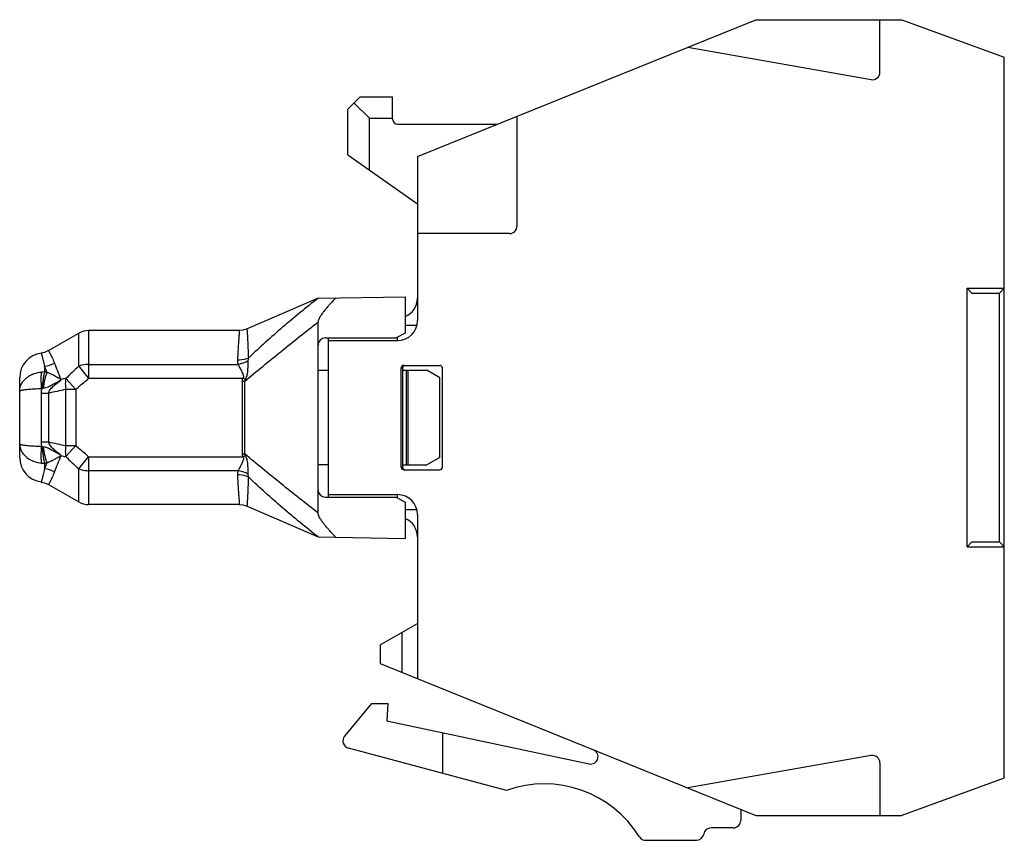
# Model space of a CAD drawing. Header units: millimetres. Extents: x 233.4 to 273, y 196.7 to 229.7.
import ezdxf

# ---------------------------------------------------------------- set-up
doc = ezdxf.new("R2010")
doc.units = ezdxf.units.MM
doc.header["$LTSCALE"] = 30.734
doc.layers.get('0').update_dxf_attribs({"linetype": 'CONTINUOUS'})

msp = doc.modelspace()

# ---------------------------------------------------------------- linework, layer by layer
at = {"color": 7, "linetype": 'Continuous'}
for p, q in [((249.358, 224.239), (262.971, 229.739)), ((262.971, 229.739), (268.837, 229.739)), ((267.958, 227.627), (267.958, 229.739)), ((268.837, 229.739), (272.958, 228.239)), ((260.231, 228.632), (267.606, 227.332)), ((272.958, 199.239), (272.958, 228.239)), ((247.058, 226.639), (246.558, 226.139)), ((247.058, 226.639), (248.358, 226.639)), ((248.358, 225.739), (248.358, 226.639)), ((246.558, 224.3), (246.558, 226.139)), ((246.808, 226.389), (247.424, 225.773)), ((247.424, 225.773), (248.358, 225.773)), ((247.424, 223.693), (247.424, 225.773)), ((253.358, 225.855), (253.358, 221.439)), ((248.558, 225.539), (252.576, 225.539)), ((246.558, 224.3), (249.358, 222.339)), ((249.358, 224.239), (249.358, 217.639)), ((253.058, 221.139), (249.358, 221.139)), ((245.358, 218.539), (248.858, 218.6)), ((248.858, 218.6), (248.858, 217.139)), ((271.458, 218.939), (272.958, 218.939)), ((271.658, 218.739), (271.458, 218.939)), ((271.458, 208.539), (271.458, 218.939)), ((271.658, 218.739), (272.758, 218.739)), ((272.758, 218.739), (272.958, 218.939)), ((272.758, 208.739), (272.758, 218.739)), ((245.358, 218.539), (242.51, 217.305)), ((245.358, 218.539), (245.356, 218.538)), ((245.358, 209.895), (245.358, 217.584)), ((249.333, 217.439), (248.858, 217.439)), ((234.515, 216.43), (235.731, 217.132)), ((235.731, 215.801), (235.731, 217.132)), ((236.131, 217.239), (236.131, 215.313)), ((242.192, 217.239), (236.131, 217.239)), ((248.858, 217.139), (248.498, 216.939)), ((245.658, 216.939), (248.498, 216.939)), ((245.758, 216.939), (245.758, 210.539)), ((245.758, 216.839), (248.558, 216.839)), ((248.558, 216.839), (248.558, 216.972)), ((236.131, 215.876), (242.137, 215.876)), ((248.803, 215.839), (250.258, 215.839)), ((234.358, 215.805), (234.358, 215.572)), ((235.731, 215.801), (236.131, 215.313)), ((245.358, 215.639), (245.758, 215.639)), ((248.758, 215.739), (248.703, 215.739)), ((248.703, 211.739), (248.703, 215.739)), ((248.758, 215.739), (248.758, 211.739)), ((248.758, 215.639), (249.738, 215.639)), ((248.913, 211.839), (248.913, 215.639)), ((248.978, 211.839), (248.978, 215.639)), ((250.258, 215.339), (249.738, 215.639)), ((250.358, 211.739), (250.358, 215.739)), ((233.358, 212.139), (233.358, 215.339)), ((235.212, 215.307), (235.612, 214.866)), ((242.338, 215.313), (236.131, 215.313)), ((242.398, 215.192), (242.318, 215.192)), ((242.318, 212.286), (242.318, 215.192)), ((242.443, 215.282), (242.338, 215.313)), ((242.398, 215.192), (242.398, 212.286)), ((250.258, 212.139), (250.258, 215.339)), ((233.848, 214.891), (233.857, 214.892)), ((234.223, 214.717), (234.223, 212.762)), ((234.223, 214.717), (234.515, 214.717)), ((234.515, 214.717), (234.515, 212.762)), ((235.212, 212.612), (235.212, 214.866)), ((235.612, 214.866), (235.212, 214.866)), ((235.612, 214.866), (235.612, 212.612)), ((234.223, 212.762), (234.515, 212.762)), ((233.857, 212.587), (233.848, 212.587)), ((235.212, 212.612), (235.612, 212.612)), ((235.612, 212.612), (235.212, 212.171)), ((242.318, 212.286), (242.398, 212.286)), ((234.358, 211.907), (234.358, 211.674)), ((235.731, 211.678), (236.131, 212.165)), ((236.131, 212.165), (242.338, 212.165)), ((236.131, 212.165), (236.131, 210.239)), ((242.443, 212.196), (242.338, 212.165)), ((250.258, 212.139), (249.738, 211.839)), ((235.731, 210.346), (235.731, 211.678)), ((242.137, 211.602), (236.131, 211.602)), ((245.758, 211.839), (245.358, 211.839)), ((248.703, 211.739), (248.758, 211.739)), ((248.758, 211.839), (249.738, 211.839)), ((248.803, 211.639), (250.258, 211.639)), ((234.515, 211.049), (235.731, 210.346)), ((245.658, 210.539), (248.498, 210.539)), ((245.758, 210.639), (248.558, 210.639)), ((248.498, 210.539), (248.858, 210.339)), ((248.558, 210.506), (248.558, 210.639)), ((248.858, 210.339), (248.858, 208.878)), ((242.192, 210.239), (236.131, 210.239)), ((242.51, 210.173), (245.358, 208.939)), ((248.858, 210.039), (249.333, 210.039)), ((249.358, 209.839), (249.358, 203.239)), ((245.358, 208.939), (245.356, 208.941)), ((245.358, 208.939), (248.858, 208.878)), ((271.658, 208.739), (271.458, 208.539)), ((271.658, 208.739), (272.758, 208.739)), ((272.758, 208.739), (272.958, 208.539)), ((271.458, 208.539), (272.958, 208.539)), ((247.858, 204.595), (249.358, 205.461)), ((248.724, 205.095), (248.724, 203.495)), ((247.858, 204.595), (247.858, 203.845)), ((247.858, 203.845), (262.971, 197.739)), ((246.428, 200.932), (247.525, 202.239)), ((247.525, 202.239), (248.158, 202.239)), ((248.158, 202.239), (248.121, 201.539)), ((248.121, 201.539), (256.255, 199.81)), ((250.358, 201.064), (250.358, 199.437)), ((252.942, 198.745), (246.58, 200.449)), ((267.606, 200.147), (260.231, 198.846)), ((267.958, 199.851), (267.958, 197.739)), ((272.958, 199.239), (268.837, 197.739)), ((262.358, 197.987), (262.358, 197.539)), ((262.971, 197.739), (268.837, 197.739)), ((262.058, 197.239), (261.164, 197.239)), ((258.536, 196.739), (260.574, 196.739))]:
    msp.add_line(p, q, dxfattribs=at)
for points in [[(242.51, 217.305), (242.339, 217.253), (242.192, 217.239)], [(234.515, 216.43), (234.352, 216.359), (234.223, 216.33)], [(234.223, 211.148), (234.352, 211.12), (234.515, 211.049)], [(242.192, 210.239), (242.339, 210.226), (242.51, 210.173)]]:
    msp.add_lwpolyline(points, dxfattribs=at)
for centre, radius, start, end in [((267.658, 227.627), 0.3, 260, 360), ((248.558, 225.739), 0.2, 180, 270), ((253.058, 221.439), 0.3, 270, 360), ((248.558, 218.539), 0.8, 292.2258, 360), ((248.558, 217.639), 0.8, 270, 360), ((236.131, 216.439), 0.8, 90, 120), ((245.658, 216.639), 0.3, 90, 179.9999), ((234.358, 215.339), 1, 97.7544, 180), ((234.29, 216.715), 0.912, 274.2922, 300.881), ((193.901, 199.255), 44.13, 21.2842, 22.2044), ((242.599, 216.021), 0.484, 177.1041, 197.4448), ((250.258, 215.739), 0.1, 0, 90), ((234.3, 214.469), 1.095, 113.5405, 114.4171), ((234.336, 214.493), 1.079, 88.8108, 95.2093), ((174.364, 192.062), 64.521, 21.35678, 21.59174), ((234.148, 213.644), 1.939, 80.889, 83.7774), ((249.128, 136.128), 80.393, 99.96828, 100.10656), ((234.393, 213.493), 1.423, 93.6916, 95.7606), ((245.34, 165.968), 49.937, 101.7028, 102.5201), ((245.34, 261.511), 49.937, 257.4799, 258.2972), ((234.393, 213.986), 1.423, 264.24, 266.3085), ((234.358, 212.139), 1, 180, 262.2456), ((234.301, 213.01), 1.096, 245.6475, 246.4586), ((234.335, 212.972), 1.066, 264.7509, 271.229), ((174.059, 235.537), 64.849, 338.40887, 338.64264), ((234.148, 213.834), 1.938, 276.2227, 279.1117), ((193.014, 228.578), 45.084, 337.8053, 338.706), ((249.126, 291.341), 80.383, 259.89337, 260.03165), ((234.29, 210.764), 0.912, 59.1181, 85.7075), ((242.597, 211.458), 0.482, 162.5237, 182.9272), ((250.258, 211.739), 0.1, 270, 360), ((245.658, 210.839), 0.3, 180, 270), ((236.131, 211.039), 0.8, 240, 270), ((248.558, 209.839), 0.8, 0, 90), ((248.558, 208.939), 0.8, 0, 67.7742), ((246.658, 200.739), 0.3, 140, 255), ((256.318, 200.104), 0.3, 258, 68), ((267.658, 199.851), 0.3, 0, 100), ((254.458, 194.508), 4.5, 31.8243, 109.6919), ((261.166, 196.939), 0.3, 90, 170.4059), ((262.058, 197.539), 0.3, 270, 360), ((258.536, 197.039), 0.3, 211.8243, 270), ((260.574, 197.039), 0.3, 270, 350.4059)]:
    msp.add_arc(centre, radius, start, end, dxfattribs=at)
for centre, major_axis, start_param, end_param in [((248.803, 215.739), (0.1, 0), 1.570796, 3.141593), ((248.858, 215.739), (0.1, 0), 1.966428, 3.141593), ((248.803, 211.739), (-0.1, 0), 0, 1.570796), ((248.858, 211.739), (0.1, 0), -3.141593, -1.570796)]:
    msp.add_ellipse(centre, major_axis=major_axis, ratio=0.99863, start_param=start_param, end_param=end_param, dxfattribs=at)
for points, knots in [([(245.356, 218.538), (245.115, 218.348), (244.636, 217.965), (243.696, 217.179), (243.012, 216.564), (242.569, 216.141)], [0, 0, 0, 0, 0.250045, 0.500021, 1, 1, 1, 1]), ([(246.065, 218.552), (245.996, 218.478), (245.893, 218.367), (245.76, 218.215), (245.662, 218.099), (245.568, 217.981), (245.494, 217.878), (245.44, 217.793), (245.402, 217.727), (245.376, 217.67), (245.362, 217.621), (245.358, 217.596), (245.358, 217.584)], [0, 0, 0, 0, 0.250023, 0.375037, 0.50005, 0.625059, 0.750059, 0.812563, 0.875061, 0.937534, 0.968779, 1, 1, 1, 1]), ([(242.398, 215.192), (242.884, 215.599), (243.866, 216.402), (244.86, 217.191), (245.358, 217.584)], [0, 0, 0, 0, 0.499777, 1, 1, 1, 1]), ([(242.192, 217.239), (242.192, 217.239), (242.192, 217.237), (242.191, 217.234), (242.191, 217.227), (242.19, 217.219), (242.19, 217.208), (242.188, 217.188), (242.186, 217.158), (242.183, 217.114), (242.179, 217.061), (242.174, 216.998), (242.169, 216.927), (242.163, 216.846), (242.155, 216.72), (242.144, 216.542), (242.129, 216.305), (242.12, 216.135), (242.116, 216.046)], [0, 0, 0, 0, 0.001029, 0.004112, 0.009246, 0.016424, 0.025642, 0.036896, 0.065491, 0.102155, 0.146787, 0.199268, 0.259482, 0.327303, 0.402569, 0.574745, 0.77453, 1, 1, 1, 1]), ([(242.569, 216.141), (242.565, 216.229), (242.559, 216.395), (242.549, 216.628), (242.539, 216.828), (242.531, 216.973), (242.525, 217.072), (242.521, 217.132), (242.518, 217.184), (242.515, 217.226), (242.513, 217.259), (242.512, 217.281), (242.511, 217.294), (242.511, 217.3), (242.51, 217.303), (242.51, 217.305), (242.51, 217.305)], [0, 0, 0, 0, 0.22712, 0.427466, 0.599519, 0.742062, 0.801944, 0.854075, 0.898365, 0.934754, 0.963181, 0.983583, 0.990751, 0.995883, 0.998969, 1, 1, 1, 1]), ([(234.223, 216.33), (234.224, 216.327), (234.226, 216.321), (234.229, 216.31), (234.236, 216.288), (234.247, 216.25), (234.263, 216.193), (234.283, 216.118), (234.316, 215.988), (234.341, 215.881), (234.358, 215.805)], [0, 0, 0, 0, 0.016011, 0.035972, 0.063857, 0.143265, 0.253977, 0.395664, 0.567694, 1, 1, 1, 1]), ([(234.515, 216.43), (234.515, 216.43), (234.516, 216.429), (234.516, 216.428), (234.518, 216.425), (234.52, 216.422), (234.522, 216.418), (234.527, 216.41), (234.534, 216.398), (234.544, 216.381), (234.556, 216.359), (234.57, 216.334), (234.586, 216.305), (234.603, 216.272), (234.629, 216.22), (234.665, 216.146), (234.711, 216.044), (234.742, 215.971), (234.758, 215.932)], [0, 0, 0, 0, 0.001008, 0.004034, 0.009076, 0.016135, 0.02521, 0.036298, 0.064475, 0.100592, 0.144581, 0.196375, 0.255904, 0.32308, 0.397821, 0.569671, 0.770716, 1, 1, 1, 1]), ([(236.131, 215.876), (236.096, 215.876), (235.96, 215.87), (235.825, 215.839), (235.731, 215.801)], [0, 0, 0, 0, 0.255906, 1, 1, 1, 1]), ([(242.569, 216.141), (242.535, 216.125), (242.391, 216.066), (242.233, 216.043), (242.116, 216.046)], [0, 0, 0, 0, 0.240252, 1, 1, 1, 1]), ([(242.544, 216.012), (242.513, 215.995), (242.385, 215.93), (242.245, 215.891), (242.137, 215.876)], [0, 0, 0, 0, 0.245168, 1, 1, 1, 1]), ([(242.137, 215.876), (242.159, 215.835), (242.194, 215.771), (242.241, 215.684), (242.278, 215.613), (242.313, 215.54), (242.338, 215.477), (242.352, 215.426), (242.357, 215.387), (242.354, 215.349), (242.345, 215.324), (242.338, 215.313)], [0, 0, 0, 0, 0.228837, 0.354046, 0.483902, 0.616243, 0.748061, 0.812679, 0.875651, 0.937458, 1, 1, 1, 1]), ([(242.443, 215.282), (242.46, 215.311), (242.489, 215.37), (242.515, 215.466), (242.529, 215.563), (242.539, 215.689), (242.544, 215.839), (242.542, 215.956), (242.544, 216.012)], [0, 0, 0, 0, 0.132727, 0.265288, 0.396927, 0.526467, 0.774983, 1, 1, 1, 1]), ([(242.544, 216.012), (242.544, 216.023), (242.546, 216.066), (242.557, 216.109), (242.569, 216.141)], [0, 0, 0, 0, 0.239073, 1, 1, 1, 1]), ([(233.358, 214.797), (233.358, 214.865), (233.381, 215.004), (233.483, 215.194), (233.642, 215.355), (233.776, 215.433), (233.848, 215.466)], [0, 0, 0, 0, 0.233231, 0.473541, 0.728253, 1, 1, 1, 1]), ([(233.863, 215.473), (233.892, 215.486), (234.013, 215.532), (234.141, 215.559), (234.238, 215.567)], [0, 0, 0, 0, 0.244959, 1, 1, 1, 1]), ([(234.238, 214.906), (234.23, 215.03), (234.223, 215.209), (234.227, 215.43), (234.233, 215.526), (234.238, 215.567)], [0, 0, 0, 0, 0.566149, 0.810114, 1, 1, 1, 1]), ([(234.358, 215.572), (234.346, 215.531), (234.323, 215.436), (234.283, 215.215), (234.262, 215.035), (234.251, 214.909)], [0, 0, 0, 0, 0.190837, 0.435336, 1, 1, 1, 1]), ([(234.455, 215.559), (234.438, 215.519), (234.406, 215.427), (234.349, 215.213), (234.318, 215.036), (234.302, 214.913)], [0, 0, 0, 0, 0.194376, 0.439342, 1, 1, 1, 1]), ([(235.02, 215.273), (235.015, 215.274), (235.005, 215.279), (234.989, 215.287), (234.974, 215.295), (234.953, 215.307), (234.926, 215.322), (234.894, 215.34), (234.861, 215.359), (234.817, 215.384), (234.76, 215.415), (234.689, 215.452), (234.588, 215.502), (234.509, 215.537), (234.455, 215.559)], [0, 0, 0, 0, 0.025703, 0.053235, 0.081365, 0.109887, 0.167589, 0.226031, 0.285134, 0.344931, 0.466949, 0.593073, 0.72426, 1, 1, 1, 1]), ([(235.022, 215.253), (235.016, 215.247), (235.001, 215.238), (234.972, 215.221), (234.936, 215.2), (234.892, 215.175), (234.834, 215.143), (234.761, 215.101), (234.674, 215.052), (234.587, 215.004), (234.497, 214.96), (234.403, 214.925), (234.336, 214.916), (234.302, 214.913)], [0, 0, 0, 0, 0.032072, 0.063729, 0.126556, 0.189114, 0.251528, 0.37612, 0.500459, 0.624622, 0.74871, 0.873358, 1, 1, 1, 1]), ([(234.515, 214.717), (234.519, 214.742), (234.537, 214.793), (234.6, 214.891), (234.709, 215.004), (234.859, 215.132), (234.967, 215.213), (235.022, 215.253)], [0, 0, 0, 0, 0.101733, 0.214036, 0.461284, 0.726254, 1, 1, 1, 1]), ([(235.022, 215.253), (235.021, 215.254), (235.019, 215.257), (235.02, 215.263), (235.022, 215.268), (235.021, 215.272), (235.02, 215.273)], [0, 0, 0, 0, 0.224514, 0.492887, 0.762156, 1, 1, 1, 1]), ([(235.212, 215.307), (235.199, 215.238), (235.187, 215.09), (235.2, 214.942), (235.212, 214.866)], [0, 0, 0, 0, 0.477433, 1, 1, 1, 1]), ([(235.612, 214.866), (235.654, 214.905), (235.824, 215.057), (235.999, 215.204), (236.131, 215.313)], [0, 0, 0, 0, 0.249439, 1, 1, 1, 1]), ([(242.398, 215.192), (242.4, 215.2), (242.413, 215.231), (242.43, 215.26), (242.443, 215.282)], [0, 0, 0, 0, 0.237606, 1, 1, 1, 1]), ([(233.358, 214.797), (233.358, 214.803), (233.365, 214.811), (233.377, 214.819), (233.392, 214.826), (233.411, 214.833), (233.443, 214.842), (233.493, 214.853), (233.564, 214.864), (233.683, 214.879), (233.78, 214.887), (233.848, 214.891)], [0, 0, 0, 0, 0.032656, 0.057345, 0.088979, 0.127861, 0.174052, 0.288116, 0.429994, 0.597734, 1, 1, 1, 1]), ([(233.857, 214.892), (233.887, 214.894), (234.014, 214.901), (234.141, 214.904), (234.238, 214.906)], [0, 0, 0, 0, 0.236027, 1, 1, 1, 1]), ([(233.848, 212.587), (233.78, 212.592), (233.684, 212.599), (233.564, 212.614), (233.493, 212.625), (233.443, 212.636), (233.411, 212.646), (233.392, 212.652), (233.378, 212.659), (233.365, 212.667), (233.358, 212.676), (233.358, 212.681)], [0, 0, 0, 0, 0.402242, 0.569988, 0.711876, 0.825947, 0.87214, 0.911023, 0.942657, 0.967346, 1, 1, 1, 1]), ([(233.358, 212.681), (233.358, 212.613), (233.381, 212.474), (233.483, 212.284), (233.643, 212.123), (233.777, 212.044), (233.849, 212.012)], [0, 0, 0, 0, 0.233183, 0.473488, 0.728212, 1, 1, 1, 1]), ([(235.015, 212.231), (234.96, 212.271), (234.853, 212.351), (234.706, 212.477), (234.598, 212.59), (234.537, 212.686), (234.519, 212.737), (234.515, 212.762)], [0, 0, 0, 0, 0.273834, 0.53878, 0.785923, 0.898193, 1, 1, 1, 1]), ([(234.238, 212.573), (234.204, 212.573), (234.077, 212.576), (233.95, 212.581), (233.857, 212.587)], [0, 0, 0, 0, 0.261251, 1, 1, 1, 1]), ([(234.238, 211.911), (234.233, 211.953), (234.227, 212.048), (234.223, 212.269), (234.23, 212.448), (234.238, 212.573)], [0, 0, 0, 0, 0.189887, 0.433851, 1, 1, 1, 1]), ([(234.251, 212.57), (234.262, 212.444), (234.283, 212.263), (234.323, 212.043), (234.346, 211.948), (234.358, 211.907)], [0, 0, 0, 0, 0.564664, 0.809163, 1, 1, 1, 1]), ([(234.302, 212.566), (234.318, 212.442), (234.349, 212.266), (234.406, 212.052), (234.438, 211.959), (234.455, 211.92)], [0, 0, 0, 0, 0.560658, 0.805623, 1, 1, 1, 1]), ([(234.302, 212.566), (234.335, 212.562), (234.385, 212.555), (234.449, 212.537), (234.495, 212.519), (234.54, 212.498), (234.598, 212.468), (234.67, 212.428), (234.756, 212.38), (234.828, 212.339), (234.885, 212.307), (234.929, 212.282), (234.972, 212.258), (235.001, 212.241), (235.015, 212.231)], [0, 0, 0, 0, 0.126808, 0.189294, 0.251497, 0.313682, 0.375781, 0.499886, 0.624211, 0.74877, 0.81116, 0.873684, 0.936459, 1, 1, 1, 1]), ([(235.212, 212.612), (235.2, 212.536), (235.187, 212.388), (235.199, 212.24), (235.212, 212.171)], [0, 0, 0, 0, 0.522568, 1, 1, 1, 1]), ([(236.131, 212.165), (236.087, 212.202), (235.911, 212.347), (235.738, 212.497), (235.612, 212.612)], [0, 0, 0, 0, 0.250532, 1, 1, 1, 1]), ([(245.358, 209.895), (244.86, 210.288), (243.866, 211.076), (242.884, 211.88), (242.398, 212.286)], [0, 0, 0, 0, 0.500222, 1, 1, 1, 1]), ([(242.443, 212.196), (242.439, 212.204), (242.421, 212.233), (242.406, 212.263), (242.398, 212.286)], [0, 0, 0, 0, 0.260259, 1, 1, 1, 1]), ([(233.863, 212.005), (233.892, 211.993), (234.013, 211.946), (234.141, 211.92), (234.238, 211.911)], [0, 0, 0, 0, 0.244967, 1, 1, 1, 1]), ([(234.455, 211.92), (234.509, 211.942), (234.588, 211.976), (234.689, 212.026), (234.76, 212.063), (234.817, 212.095), (234.861, 212.12), (234.894, 212.138), (234.926, 212.156), (234.953, 212.171), (234.974, 212.183), (234.989, 212.192), (235.005, 212.199), (235.015, 212.204), (235.02, 212.205)], [0, 0, 0, 0, 0.275735, 0.406924, 0.53305, 0.655069, 0.714866, 0.77397, 0.832412, 0.890114, 0.918637, 0.946765, 0.974298, 1, 1, 1, 1]), ([(235.02, 212.205), (235.02, 212.207), (235.018, 212.216), (235.017, 212.225), (235.015, 212.231)], [0, 0, 0, 0, 0.24448, 1, 1, 1, 1]), ([(242.338, 212.165), (242.345, 212.153), (242.355, 212.127), (242.357, 212.084), (242.35, 212.043), (242.334, 211.991), (242.308, 211.928), (242.274, 211.857), (242.238, 211.788), (242.192, 211.704), (242.159, 211.642), (242.137, 211.602)], [0, 0, 0, 0, 0.067901, 0.135757, 0.203346, 0.270505, 0.403017, 0.532517, 0.658071, 0.778643, 1, 1, 1, 1]), ([(242.544, 211.466), (242.542, 211.522), (242.544, 211.64), (242.539, 211.79), (242.529, 211.916), (242.515, 212.013), (242.489, 212.108), (242.46, 212.168), (242.443, 212.196)], [0, 0, 0, 0, 0.225019, 0.473536, 0.603075, 0.734715, 0.867272, 1, 1, 1, 1]), ([(234.358, 211.674), (234.341, 211.597), (234.316, 211.491), (234.283, 211.36), (234.263, 211.286), (234.247, 211.228), (234.235, 211.187), (234.227, 211.162), (234.224, 211.151), (234.223, 211.148)], [0, 0, 0, 0, 0.432306, 0.604336, 0.746024, 0.856735, 0.936143, 0.983989, 1, 1, 1, 1]), ([(234.758, 211.547), (234.742, 211.508), (234.711, 211.434), (234.665, 211.333), (234.629, 211.258), (234.603, 211.206), (234.586, 211.173), (234.57, 211.144), (234.556, 211.119), (234.544, 211.098), (234.534, 211.081), (234.527, 211.069), (234.522, 211.061), (234.52, 211.056), (234.518, 211.053), (234.517, 211.051), (234.516, 211.05), (234.515, 211.048), (234.515, 211.049)], [0, 0, 0, 0, 0.229284, 0.430329, 0.602179, 0.67692, 0.744096, 0.803625, 0.855419, 0.899408, 0.935525, 0.963702, 0.97479, 0.983865, 0.990924, 0.995966, 0.998992, 1, 1, 1, 1]), ([(235.731, 211.678), (235.762, 211.665), (235.891, 211.621), (236.028, 211.602), (236.131, 211.602)], [0, 0, 0, 0, 0.243177, 1, 1, 1, 1]), ([(242.544, 211.466), (242.513, 211.484), (242.385, 211.548), (242.244, 211.588), (242.137, 211.602)], [0, 0, 0, 0, 0.24591, 1, 1, 1, 1]), ([(242.569, 211.338), (242.565, 211.348), (242.551, 211.39), (242.544, 211.434), (242.544, 211.466)], [0, 0, 0, 0, 0.261792, 1, 1, 1, 1]), ([(242.569, 211.338), (242.535, 211.354), (242.391, 211.413), (242.233, 211.435), (242.116, 211.433)], [0, 0, 0, 0, 0.240253, 1, 1, 1, 1]), ([(242.116, 211.433), (242.124, 211.264), (242.138, 211.026), (242.157, 210.731), (242.168, 210.561), (242.178, 210.427), (242.184, 210.338), (242.188, 210.286), (242.19, 210.26), (242.192, 210.246), (242.192, 210.239)], [0, 0, 0, 0, 0.425254, 0.59743, 0.740516, 0.853212, 0.934508, 0.963103, 0.983575, 1, 1, 1, 1]), ([(242.51, 210.173), (242.51, 210.174), (242.51, 210.175), (242.51, 210.179), (242.511, 210.185), (242.512, 210.198), (242.513, 210.219), (242.515, 210.252), (242.518, 210.295), (242.521, 210.346), (242.525, 210.407), (242.531, 210.505), (242.539, 210.651), (242.549, 210.851), (242.559, 211.083), (242.565, 211.249), (242.569, 211.338)], [0, 0, 0, 0, 0.001031, 0.004118, 0.00925, 0.016417, 0.03682, 0.065248, 0.101637, 0.145927, 0.198058, 0.25794, 0.400483, 0.572536, 0.772881, 1, 1, 1, 1]), ([(245.356, 208.941), (245.115, 209.13), (244.636, 209.513), (243.696, 210.299), (243.012, 210.915), (242.569, 211.338)], [0, 0, 0, 0, 0.250046, 0.500028, 1, 1, 1, 1]), ([(246.065, 208.927), (245.996, 209), (245.893, 209.112), (245.76, 209.263), (245.662, 209.379), (245.568, 209.498), (245.494, 209.6), (245.44, 209.685), (245.402, 209.751), (245.376, 209.809), (245.362, 209.857), (245.358, 209.882), (245.358, 209.895)], [0, 0, 0, 0, 0.250023, 0.375037, 0.50005, 0.625059, 0.750059, 0.812563, 0.875061, 0.937534, 0.968779, 1, 1, 1, 1])]:
    msp.add_open_spline(points, degree=3, knots=knots, dxfattribs=at)
for points in [[(235.731, 215.801), (235.553, 215.641), (235.379, 215.477), (235.212, 215.307)], [(242.318, 215.192), (242.318, 215.233), (242.327, 215.274), (242.338, 215.313)], [(234.238, 214.906), (234.228, 214.843), (234.223, 214.78), (234.223, 214.717)], [(234.238, 214.906), (234.242, 214.907), (234.246, 214.908), (234.251, 214.909)], [(234.223, 212.762), (234.223, 212.699), (234.228, 212.635), (234.238, 212.573)], [(234.238, 212.573), (234.242, 212.571), (234.246, 212.57), (234.251, 212.57)], [(242.338, 212.165), (242.327, 212.205), (242.318, 212.245), (242.318, 212.286)], [(235.212, 212.171), (235.379, 212.001), (235.553, 211.837), (235.731, 211.678)]]:
    msp.add_open_spline(points, degree=3, dxfattribs=at)

doc.saveas('drawing.dxf')
